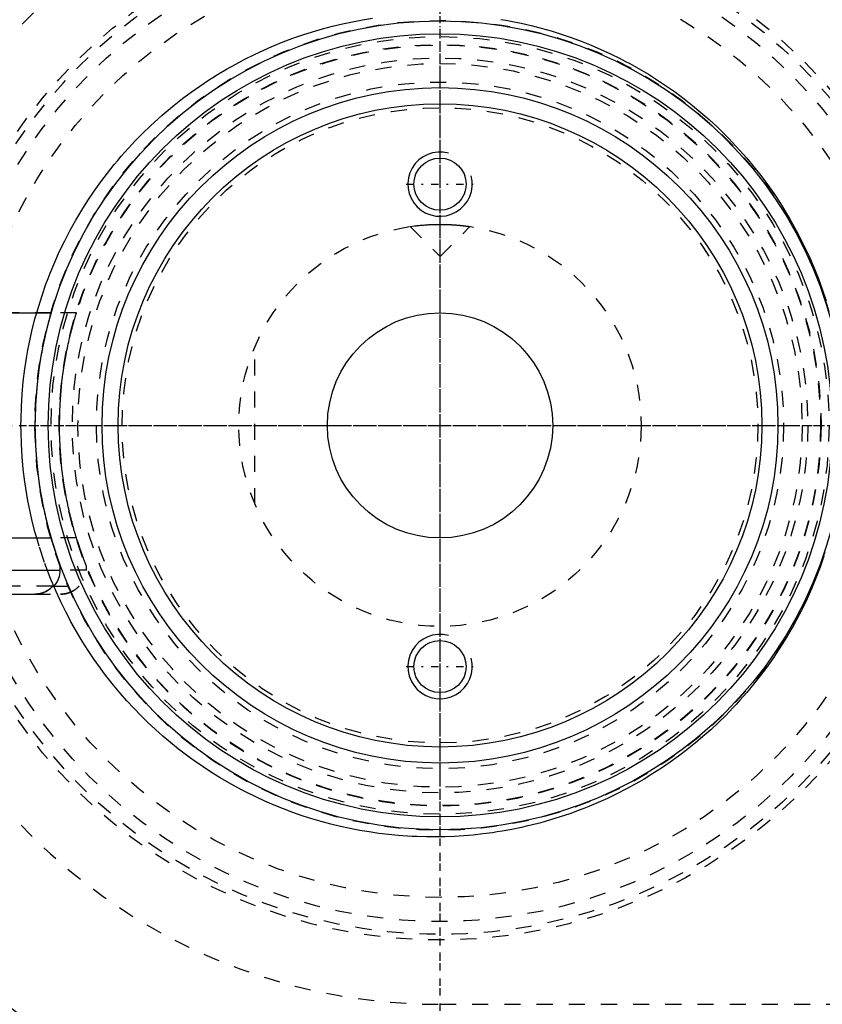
# Model space of a CAD drawing. Extents: x -1056 to 156, y -125 to 125.
# Tile 3 of 12: x -1026 to -976, y -36 to 25. Entities that reach past the tile are written whole.
import ezdxf

# ---------------------------------------------------------------- set-up
doc = ezdxf.new("R2010")
doc.units = 0
doc.linetypes.add('CENTER', pattern=[1.5, 0.45, -0.5, 0.05, -0.5])
doc.linetypes.add('DASHED', pattern=[2, 1, -1])
for name, color, linetype in [('AM_0', 7, 'CONTINUOUS'), ('AM_10', 7, 'CONTINUOUS'), ('AM_3', 7, 'DASHED'), ('AM_7', 7, 'CENTER')]:
    doc.layers.add(name, color=color, linetype=linetype)

msp = doc.modelspace()

# ---------------------------------------------------------------- linework, layer by layer
at = {"layer": 'AM_0', "color": 7, "linetype": 'CONTINUOUS'}
for p, q in [((-1033.65, 7), (-1024.156, 7)), ((-1034.1, -7), (-1024.156, -7)), ((-1034.1, -9), (-1023.6, -9)), ((-1023.6, -9), (-1023.6, -8.693)), ((-1024.066, -10), (-1023.982, -10)), ((-1032.49, -10.5), (-1025.21, -10.5))]:
    msp.add_line(p, q, dxfattribs=at)
msp.add_polyline3d([(-1025.21, -10.5, 0), (-1025.176, -10.5, 0), (-1025.106, -10.497, 0), (-1025.034, -10.49, 0), (-1024.998, -10.486, 0), (-1024.962, -10.48, 0), (-1024.889, -10.467, 0), (-1024.818, -10.451, 0), (-1024.748, -10.431, 0), (-1024.681, -10.409, 0), (-1024.616, -10.384, 0), (-1024.585, -10.371, 0), (-1024.553, -10.357, 0), (-1024.489, -10.325, 0), (-1024.426, -10.29, 0), (-1024.363, -10.252, 0), (-1024.303, -10.211, 0), (-1024.244, -10.167, 0), (-1024.216, -10.144, 0), (-1024.189, -10.121, 0), (-1024.138, -10.074, 0), (-1024.09, -10.026, 0), (-1024.066, -10, 0)], dxfattribs=at)
for centre, radius in [((-1000, 0), 45), ((-1000, 0), 25.15), ((-1000, 0), 24.35), ((-1000, 0), 21), ((-1000, 0), 20), ((-1000, 15), 1.621), ((-1000, 0), 7), ((-1000, -15), 1.621)]:
    msp.add_circle(centre, radius, dxfattribs=at)
for centre, radius, start, end in [((-1000, 0), 55.5, 97.25319, 160.91684), ((-1025.1, -9), 1.5, 318.18969, 0), ((-1000, 0), 55.5, 199.08316, 262.74681)]:
    msp.add_arc(centre, radius, start, end, dxfattribs=at)
at = {"layer": 'AM_10', "color": 7, "linetype": 'CONTINUOUS'}
for centre in [(-1000, 15), (-1000, -15)]:
    msp.add_arc(centre, 2, 75, 15, dxfattribs=at)
at = {"layer": 'AM_3', "color": 6, "linetype": 'DASHED'}
for p, q in [((-1001.861, 12.361), (-1001.587, 12.399)), ((-1001.861, 12.361), (-1000, 10.5)), ((-1000.462, 12.491), (-1000.277, 12.497)), ((-1000.277, 12.497), (-1000, 12.5)), ((-1000, 10.5), (-998.139, 12.361)), ((-1024.156, 7), (-1033.65, 7)), ((-1022.59, 7), (-1024.156, 7)), ((-1011.5, -4.899), (-1011.5, 4.899)), ((-1022.59, -7), (-1024.156, -7)), ((-1021.975, -9), (-1023.6, -9)), ((-1021.975, -9), (-1021.975, -8.742)), ((-1024.066, -10), (-1033.634, -10)), ((-1024.066, -10), (-1022.357, -10)), ((-1025.21, -10.5), (-1025.172, -10.5)), ((-1025.21, -10.5), (-1023.581, -10.5)), ((-1000, -36), (-901.327, -36))]:
    msp.add_line(p, q, dxfattribs=at)
for points in [[(-1025.063, 7.001, 0), (-1024.958, 7.36, 0), (-1024.733, 8.072, 0), (-1024.488, 8.776, 0), (-1024.358, 9.124, 0), (-1024.223, 9.469, 0), (-1023.939, 10.152, 0), (-1023.637, 10.824, 0), (-1023.318, 11.483, 0), (-1022.981, 12.129, 0), (-1022.629, 12.761, 0), (-1022.448, 13.072, 0), (-1022.262, 13.378, 0), (-1021.881, 13.98, 0), (-1021.488, 14.566, 0), (-1021.082, 15.134, 0), (-1020.666, 15.686, 0), (-1020.24, 16.219, 0), (-1020.024, 16.479, 0), (-1019.807, 16.734, 0), (-1019.366, 17.23, 0), (-1018.92, 17.708, 0), (-1018.692, 17.942, 0), (-1018.462, 18.173, 0), (-1017.992, 18.627, 0), (-1017.51, 19.07, 0), (-1017.264, 19.286, 0), (-1017.016, 19.5, 0), (-1016.511, 19.918, 0), (-1015.995, 20.323, 0), (-1015.468, 20.715, 0), (-1014.932, 21.094, 0), (-1014.386, 21.458, 0), (-1014.11, 21.635, 0), (-1013.832, 21.808, 0), (-1013.269, 22.144, 0), (-1012.698, 22.465, 0), (-1012.12, 22.771, 0), (-1011.535, 23.061, 0), (-1010.944, 23.336, 0), (-1010.647, 23.468, 0), (-1010.348, 23.596, 0), (-1009.746, 23.839, 0), (-1009.14, 24.067, 0), (-1008.529, 24.279, 0), (-1007.916, 24.475, 0), (-1007.299, 24.655, 0), (-1006.99, 24.739, 0), (-1006.68, 24.819, 0), (-1006.06, 24.967, 0), (-1005.438, 25.099, 0), (-1004.816, 25.215, 0), (-1004.195, 25.315, 0)], [(-996.218, 25.247, 0), (-995.906, 25.193, 0), (-995.593, 25.135, 0), (-994.967, 25.007, 0), (-994.341, 24.862, 0), (-993.715, 24.701, 0), (-993.09, 24.523, 0), (-992.467, 24.328, 0), (-992.157, 24.224, 0), (-991.847, 24.117, 0), (-991.23, 23.888, 0), (-990.616, 23.644, 0), (-990.007, 23.382, 0), (-989.404, 23.104, 0), (-988.806, 22.81, 0), (-988.509, 22.656, 0), (-988.214, 22.499, 0), (-987.63, 22.172, 0), (-987.053, 21.83, 0), (-986.484, 21.472, 0), (-985.925, 21.099, 0), (-985.375, 20.711, 0), (-985.104, 20.511, 0), (-984.835, 20.308, 0), (-984.306, 19.891, 0), (-983.788, 19.461, 0), (-983.282, 19.017, 0), (-982.788, 18.561, 0), (-982.307, 18.092, 0), (-982.071, 17.854, 0), (-981.839, 17.612, 0), (-981.385, 17.121, 0), (-980.939, 16.613, 0), (-980.5, 16.085, 0), (-980.07, 15.538, 0), (-979.65, 14.973, 0), (-979.444, 14.683, 0), (-979.242, 14.39, 0), (-978.845, 13.789, 0), (-978.463, 13.172, 0), (-978.277, 12.858, 0), (-978.095, 12.54, 0), (-977.743, 11.892, 0), (-977.408, 11.231, 0), (-977.247, 10.895, 0), (-977.09, 10.557, 0), (-976.791, 9.87, 0), (-976.512, 9.173, 0), (-976.252, 8.466, 0), (-976.012, 7.749, 0)], [(-1001.587, 12.399, 0), (-1001.567, 12.401, 0), (-1001.523, 12.407, 0), (-1001.477, 12.412, 0), (-1001.453, 12.415, 0), (-1001.428, 12.418, 0), (-1001.378, 12.424, 0), (-1001.326, 12.429, 0), (-1001.271, 12.435, 0), (-1001.213, 12.441, 0), (-1001.151, 12.447, 0), (-1001.12, 12.45, 0), (-1001.088, 12.453, 0), (-1001.021, 12.458, 0), (-1000.953, 12.464, 0), (-1000.882, 12.469, 0), (-1000.809, 12.474, 0), (-1000.734, 12.478, 0), (-1000.696, 12.481, 0), (-1000.658, 12.483, 0), (-1000.58, 12.487, 0), (-1000.501, 12.49, 0), (-1000.462, 12.491, 0)], [(-1000, 12.5, 0), (-999.986, 12.5, 0), (-999.959, 12.5, 0), (-999.932, 12.5, 0), (-999.919, 12.5, 0), (-999.905, 12.5, 0), (-999.878, 12.499, 0), (-999.85, 12.499, 0), (-999.823, 12.499, 0), (-999.795, 12.498, 0), (-999.768, 12.498, 0), (-999.754, 12.498, 0), (-999.74, 12.497, 0), (-999.713, 12.497, 0), (-999.685, 12.496, 0), (-999.658, 12.495, 0), (-999.63, 12.495, 0), (-999.603, 12.494, 0), (-999.589, 12.493, 0), (-999.576, 12.493, 0), (-999.548, 12.492, 0), (-999.521, 12.491, 0), (-999.507, 12.49, 0), (-999.494, 12.49, 0), (-999.467, 12.489, 0), (-999.44, 12.487, 0), (-999.427, 12.487, 0), (-999.413, 12.486, 0), (-999.387, 12.485, 0), (-999.36, 12.484, 0), (-999.334, 12.482, 0), (-999.307, 12.481, 0), (-999.281, 12.479, 0), (-999.269, 12.479, 0), (-999.256, 12.478, 0), (-999.23, 12.476, 0), (-999.205, 12.475, 0), (-999.179, 12.473, 0), (-999.154, 12.471, 0), (-999.129, 12.47, 0), (-999.117, 12.469, 0), (-999.105, 12.468, 0), (-999.081, 12.466, 0), (-999.056, 12.464, 0), (-999.033, 12.463, 0), (-999.009, 12.461, 0), (-998.986, 12.459, 0), (-998.974, 12.458, 0), (-998.963, 12.457, 0), (-998.94, 12.455, 0), (-998.918, 12.453, 0), (-998.895, 12.451, 0), (-998.874, 12.449, 0), (-998.852, 12.447, 0), (-998.842, 12.446, 0), (-998.831, 12.445, 0), (-998.81, 12.443, 0), (-998.79, 12.441, 0), (-998.769, 12.439, 0), (-998.75, 12.437, 0), (-998.73, 12.435, 0), (-998.72, 12.434, 0), (-998.711, 12.433, 0), (-998.692, 12.431, 0), (-998.674, 12.429, 0), (-998.665, 12.428, 0), (-998.656, 12.427, 0), (-998.638, 12.426, 0), (-998.62, 12.424, 0), (-998.611, 12.423, 0), (-998.603, 12.422, 0), (-998.586, 12.42, 0), (-998.569, 12.418, 0), (-998.552, 12.416, 0), (-998.535, 12.414, 0), (-998.519, 12.412, 0), (-998.511, 12.411, 0), (-998.503, 12.41, 0), (-998.488, 12.408, 0), (-998.472, 12.406, 0), (-998.457, 12.404, 0), (-998.442, 12.403, 0), (-998.428, 12.401, 0), (-998.421, 12.4, 0), (-998.414, 12.399, 0), (-998.4, 12.397, 0), (-998.386, 12.395, 0), (-998.373, 12.394, 0), (-998.36, 12.392, 0), (-998.347, 12.39, 0), (-998.341, 12.389, 0), (-998.335, 12.389, 0), (-998.323, 12.387, 0), (-998.312, 12.385, 0), (-998.3, 12.384, 0), (-998.29, 12.382, 0), (-998.279, 12.381, 0), (-998.274, 12.38, 0), (-998.269, 12.38, 0), (-998.259, 12.378, 0), (-998.25, 12.377, 0), (-998.241, 12.376, 0), (-998.232, 12.374, 0), (-998.224, 12.373, 0), (-998.22, 12.373, 0), (-998.216, 12.372, 0), (-998.209, 12.371, 0), (-998.202, 12.37, 0), (-998.198, 12.369, 0), (-998.195, 12.369, 0), (-998.189, 12.368, 0), (-998.183, 12.367, 0), (-998.18, 12.367, 0), (-998.177, 12.366, 0), (-998.172, 12.366, 0), (-998.167, 12.365, 0), (-998.163, 12.364, 0), (-998.159, 12.364, 0), (-998.155, 12.363, 0), (-998.154, 12.363, 0), (-998.152, 12.363, 0), (-998.149, 12.362, 0), (-998.147, 12.362, 0), (-998.145, 12.362, 0), (-998.143, 12.361, 0), (-998.141, 12.361, 0), (-998.141, 12.361, 0), (-998.14, 12.361, 0), (-998.14, 12.361, 0), (-998.139, 12.361, 0), (-998.139, 12.361, 0)], [(-1025.063, -7.001, 0), (-1025.169, -6.619, 0), (-1025.362, -5.85, 0), (-1025.532, -5.075, 0), (-1025.607, -4.686, 0), (-1025.677, -4.296, 0), (-1025.798, -3.514, 0), (-1025.894, -2.731, 0), (-1025.966, -1.947, 0), (-1026.014, -1.166, 0), (-1026.038, -0.387, 0), (-1026.041, 0, 0), (-1026.038, 0.387, 0), (-1026.014, 1.166, 0), (-1025.966, 1.947, 0), (-1025.894, 2.731, 0), (-1025.798, 3.514, 0), (-1025.677, 4.296, 0), (-1025.607, 4.686, 0), (-1025.532, 5.075, 0), (-1025.362, 5.85, 0), (-1025.169, 6.619, 0), (-1025.063, 7.001, 0)], [(-1024.156, -7, 0), (-1024.169, -6.957, 0), (-1024.195, -6.866, 0), (-1024.221, -6.772, 0), (-1024.234, -6.724, 0), (-1024.248, -6.676, 0), (-1024.275, -6.576, 0), (-1024.303, -6.474, 0), (-1024.33, -6.369, 0), (-1024.358, -6.261, 0), (-1024.386, -6.152, 0), (-1024.4, -6.096, 0), (-1024.414, -6.04, 0), (-1024.442, -5.926, 0), (-1024.47, -5.81, 0), (-1024.497, -5.692, 0), (-1024.525, -5.573, 0), (-1024.552, -5.452, 0), (-1024.565, -5.391, 0), (-1024.579, -5.329, 0), (-1024.606, -5.205, 0), (-1024.632, -5.079, 0), (-1024.645, -5.015, 0), (-1024.658, -4.951, 0), (-1024.683, -4.823, 0), (-1024.708, -4.693, 0), (-1024.721, -4.627, 0), (-1024.733, -4.561, 0), (-1024.757, -4.429, 0), (-1024.781, -4.295, 0), (-1024.803, -4.16, 0), (-1024.826, -4.025, 0), (-1024.848, -3.888, 0), (-1024.858, -3.819, 0), (-1024.869, -3.75, 0), (-1024.889, -3.611, 0), (-1024.909, -3.472, 0), (-1024.973, -2.979, 0), (-1025.06, -2.123, 0), (-1025.118, -1.263, 0), (-1025.147, -0.415, 0), (-1025.15, 0, 0), (-1025.147, 0.415, 0), (-1025.118, 1.263, 0), (-1025.06, 2.123, 0), (-1024.973, 2.979, 0), (-1024.909, 3.472, 0), (-1024.889, 3.611, 0), (-1024.869, 3.75, 0), (-1024.858, 3.819, 0), (-1024.848, 3.888, 0), (-1024.826, 4.025, 0), (-1024.803, 4.16, 0), (-1024.781, 4.295, 0), (-1024.757, 4.429, 0), (-1024.733, 4.561, 0), (-1024.721, 4.627, 0), (-1024.708, 4.693, 0), (-1024.683, 4.823, 0), (-1024.658, 4.951, 0), (-1024.645, 5.015, 0), (-1024.632, 5.079, 0), (-1024.606, 5.205, 0), (-1024.579, 5.329, 0), (-1024.565, 5.391, 0), (-1024.552, 5.452, 0), (-1024.525, 5.573, 0), (-1024.497, 5.692, 0), (-1024.47, 5.81, 0), (-1024.442, 5.926, 0), (-1024.414, 6.04, 0), (-1024.4, 6.096, 0), (-1024.386, 6.152, 0), (-1024.358, 6.261, 0), (-1024.33, 6.369, 0), (-1024.303, 6.474, 0), (-1024.275, 6.576, 0), (-1024.248, 6.676, 0), (-1024.234, 6.724, 0), (-1024.221, 6.772, 0), (-1024.195, 6.866, 0), (-1024.169, 6.957, 0), (-1024.156, 7, 0)], [(-1022.59, -7, 0), (-1022.592, -6.995, 0), (-1022.595, -6.985, 0), (-1022.598, -6.975, 0), (-1022.6, -6.97, 0), (-1022.601, -6.965, 0), (-1022.605, -6.954, 0), (-1022.608, -6.943, 0), (-1022.612, -6.931, 0), (-1022.615, -6.92, 0), (-1022.619, -6.908, 0), (-1022.621, -6.902, 0), (-1022.622, -6.895, 0), (-1022.626, -6.883, 0), (-1022.63, -6.87, 0), (-1022.644, -6.824, 0), (-1022.657, -6.782, 0), (-1022.67, -6.738, 0), (-1022.697, -6.646, 0), (-1022.725, -6.55, 0), (-1022.753, -6.452, 0), (-1022.782, -6.35, 0), (-1022.811, -6.245, 0), (-1022.825, -6.192, 0), (-1022.84, -6.138, 0), (-1022.869, -6.027, 0), (-1022.899, -5.914, 0), (-1022.928, -5.799, 0), (-1022.957, -5.682, 0), (-1022.987, -5.562, 0), (-1023.001, -5.502, 0), (-1023.016, -5.441, 0), (-1023.044, -5.317, 0), (-1023.073, -5.192, 0), (-1023.087, -5.129, 0), (-1023.101, -5.065, 0), (-1023.129, -4.936, 0), (-1023.157, -4.806, 0), (-1023.17, -4.74, 0), (-1023.184, -4.674, 0), (-1023.21, -4.54, 0), (-1023.236, -4.405, 0), (-1023.261, -4.269, 0), (-1023.286, -4.132, 0), (-1023.31, -3.993, 0), (-1023.322, -3.923, 0), (-1023.334, -3.853, 0), (-1023.357, -3.712, 0), (-1023.379, -3.57, 0), (-1023.4, -3.428, 0), (-1023.421, -3.284, 0), (-1023.441, -3.139, 0), (-1023.45, -3.067, 0), (-1023.46, -2.994, 0), (-1023.478, -2.849, 0), (-1023.495, -2.702, 0), (-1023.549, -2.188, 0), (-1023.614, -1.303, 0), (-1023.646, -0.428, 0), (-1023.65, 0, 0), (-1023.646, 0.428, 0), (-1023.614, 1.303, 0), (-1023.549, 2.188, 0), (-1023.495, 2.702, 0), (-1023.478, 2.849, 0), (-1023.46, 2.994, 0), (-1023.45, 3.067, 0), (-1023.441, 3.139, 0), (-1023.421, 3.284, 0), (-1023.4, 3.428, 0), (-1023.379, 3.57, 0), (-1023.357, 3.712, 0), (-1023.334, 3.853, 0), (-1023.322, 3.923, 0), (-1023.31, 3.993, 0), (-1023.286, 4.132, 0), (-1023.261, 4.269, 0), (-1023.236, 4.405, 0), (-1023.21, 4.54, 0), (-1023.184, 4.674, 0), (-1023.17, 4.74, 0), (-1023.157, 4.806, 0), (-1023.129, 4.936, 0), (-1023.101, 5.065, 0), (-1023.087, 5.129, 0), (-1023.073, 5.192, 0), (-1023.044, 5.317, 0), (-1023.016, 5.441, 0), (-1023.001, 5.502, 0), (-1022.987, 5.562, 0), (-1022.957, 5.682, 0), (-1022.928, 5.799, 0), (-1022.899, 5.914, 0), (-1022.869, 6.027, 0), (-1022.84, 6.138, 0), (-1022.825, 6.192, 0), (-1022.811, 6.245, 0), (-1022.782, 6.35, 0), (-1022.753, 6.452, 0), (-1022.725, 6.55, 0), (-1022.697, 6.646, 0), (-1022.67, 6.738, 0), (-1022.657, 6.782, 0), (-1022.644, 6.824, 0), (-1022.63, 6.87, 0), (-1022.626, 6.883, 0), (-1022.622, 6.895, 0), (-1022.621, 6.902, 0), (-1022.619, 6.908, 0), (-1022.615, 6.92, 0), (-1022.612, 6.931, 0), (-1022.608, 6.943, 0), (-1022.605, 6.954, 0), (-1022.601, 6.965, 0), (-1022.6, 6.97, 0), (-1022.598, 6.975, 0), (-1022.595, 6.985, 0), (-1022.592, 6.995, 0), (-1022.59, 7, 0)], [(-1024.003, -10.003, 0), (-1024.204, -9.516, 0), (-1024.578, -8.524, 0), (-1024.912, -7.513, 0), (-1025.063, -7.001, 0)], [(-1023.6, -8.693, 0), (-1023.6, -8.693, 0), (-1023.6, -8.692, 0), (-1023.6, -8.691, 0), (-1023.601, -8.691, 0), (-1023.601, -8.69, 0), (-1023.601, -8.689, 0), (-1023.602, -8.687, 0), (-1023.603, -8.684, 0), (-1023.604, -8.681, 0), (-1023.605, -8.678, 0), (-1023.606, -8.676, 0), (-1023.607, -8.675, 0), (-1023.608, -8.671, 0), (-1023.61, -8.666, 0), (-1023.612, -8.661, 0), (-1023.614, -8.656, 0), (-1023.616, -8.65, 0), (-1023.617, -8.647, 0), (-1023.618, -8.644, 0), (-1023.62, -8.637, 0), (-1023.623, -8.63, 0), (-1023.624, -8.627, 0), (-1023.626, -8.623, 0), (-1023.628, -8.615, 0), (-1023.631, -8.607, 0), (-1023.633, -8.603, 0), (-1023.635, -8.598, 0), (-1023.638, -8.589, 0), (-1023.641, -8.58, 0), (-1023.645, -8.57, 0), (-1023.648, -8.56, 0), (-1023.652, -8.55, 0), (-1023.654, -8.545, 0), (-1023.656, -8.539, 0), (-1023.66, -8.528, 0), (-1023.664, -8.517, 0), (-1023.668, -8.505, 0), (-1023.673, -8.493, 0), (-1023.677, -8.48, 0), (-1023.679, -8.474, 0), (-1023.682, -8.468, 0), (-1023.686, -8.455, 0), (-1023.691, -8.441, 0), (-1023.708, -8.393, 0), (-1023.74, -8.304, 0), (-1023.772, -8.21, 0), (-1023.789, -8.16, 0), (-1023.807, -8.108, 0), (-1023.844, -8, 0), (-1023.882, -7.884, 0), (-1023.923, -7.761, 0), (-1023.964, -7.633, 0), (-1024.006, -7.499, 0), (-1024.027, -7.431, 0), (-1024.049, -7.361, 0), (-1024.092, -7.219, 0), (-1024.135, -7.074, 0), (-1024.156, -7, 0)], [(-1021.975, -8.742, 0), (-1021.975, -8.742, 0), (-1021.975, -8.742, 0), (-1021.975, -8.741, 0), (-1021.976, -8.74, 0), (-1021.976, -8.74, 0), (-1021.977, -8.738, 0), (-1021.977, -8.736, 0), (-1021.978, -8.734, 0), (-1021.979, -8.731, 0), (-1021.981, -8.728, 0), (-1021.981, -8.726, 0), (-1021.982, -8.724, 0), (-1021.984, -8.72, 0), (-1021.986, -8.715, 0), (-1021.988, -8.71, 0), (-1021.99, -8.705, 0), (-1021.992, -8.699, 0), (-1021.993, -8.696, 0), (-1021.994, -8.693, 0), (-1021.997, -8.686, 0), (-1022, -8.679, 0), (-1022.001, -8.676, 0), (-1022.003, -8.672, 0), (-1022.006, -8.664, 0), (-1022.009, -8.656, 0), (-1022.011, -8.652, 0), (-1022.012, -8.647, 0), (-1022.016, -8.638, 0), (-1022.02, -8.629, 0), (-1022.024, -8.619, 0), (-1022.027, -8.609, 0), (-1022.032, -8.598, 0), (-1022.034, -8.593, 0), (-1022.036, -8.587, 0), (-1022.04, -8.576, 0), (-1022.045, -8.565, 0), (-1022.049, -8.553, 0), (-1022.054, -8.54, 0), (-1022.059, -8.528, 0), (-1022.061, -8.521, 0), (-1022.064, -8.515, 0), (-1022.069, -8.502, 0), (-1022.074, -8.488, 0), (-1022.093, -8.439, 0), (-1022.127, -8.348, 0), (-1022.164, -8.252, 0), (-1022.183, -8.201, 0), (-1022.202, -8.148, 0), (-1022.243, -8.036, 0), (-1022.286, -7.917, 0), (-1022.33, -7.79, 0), (-1022.376, -7.658, 0), (-1022.423, -7.519, 0), (-1022.446, -7.448, 0), (-1022.47, -7.376, 0), (-1022.518, -7.228, 0), (-1022.566, -7.077, 0), (-1022.59, -7, 0)], [(-976.14, -8.14, 0), (-976.38, -8.824, 0), (-976.639, -9.499, 0), (-976.916, -10.164, 0), (-977.061, -10.492, 0), (-977.21, -10.818, 0), (-977.522, -11.461, 0), (-977.849, -12.092, 0), (-978.018, -12.403, 0), (-978.191, -12.71, 0), (-978.548, -13.314, 0), (-978.919, -13.903, 0), (-979.108, -14.192, 0), (-979.301, -14.477, 0), (-979.695, -15.035, 0), (-980.099, -15.576, 0), (-980.513, -16.101, 0), (-980.934, -16.607, 0), (-981.362, -17.096, 0), (-981.578, -17.334, 0), (-981.797, -17.569, 0), (-982.245, -18.031, 0), (-982.705, -18.482, 0), (-983.177, -18.923, 0), (-983.661, -19.352, 0), (-984.155, -19.769, 0), (-984.406, -19.972, 0), (-984.66, -20.173, 0), (-985.175, -20.564, 0), (-985.7, -20.943, 0), (-986.233, -21.307, 0), (-986.775, -21.658, 0), (-987.325, -21.994, 0), (-987.603, -22.157, 0), (-987.883, -22.316, 0), (-988.447, -22.624, 0), (-989.017, -22.916, 0), (-989.594, -23.194, 0), (-990.175, -23.456, 0), (-990.761, -23.703, 0), (-991.055, -23.821, 0), (-991.351, -23.935, 0), (-991.944, -24.151, 0), (-992.54, -24.352, 0), (-993.139, -24.537, 0), (-993.739, -24.707, 0), (-994.34, -24.862, 0), (-994.641, -24.933, 0), (-994.942, -25.001, 0), (-995.543, -25.125, 0), (-996.143, -25.234, 0), (-996.443, -25.283, 0), (-996.742, -25.328, 0), (-997.338, -25.408, 0), (-997.932, -25.473, 0), (-998.228, -25.5, 0), (-998.523, -25.523, 0), (-999.109, -25.56, 0), (-999.69, -25.584, 0), (-1000.267, -25.594, 0), (-1000.848, -25.591, 0), (-1001.432, -25.574, 0), (-1001.726, -25.561, 0), (-1002.02, -25.544, 0), (-1002.611, -25.501, 0), (-1003.205, -25.443, 0), (-1003.8, -25.371, 0), (-1004.396, -25.285, 0), (-1004.993, -25.184, 0), (-1005.292, -25.128, 0), (-1005.591, -25.068, 0), (-1006.187, -24.938, 0), (-1006.783, -24.793, 0), (-1007.377, -24.633, 0), (-1007.969, -24.459, 0), (-1008.558, -24.27, 0), (-1008.852, -24.169, 0), (-1009.144, -24.066, 0), (-1009.727, -23.847, 0), (-1010.305, -23.614, 0), (-1010.878, -23.366, 0), (-1011.447, -23.104, 0), (-1012.009, -22.827, 0), (-1012.288, -22.684, 0), (-1012.566, -22.537, 0), (-1013.116, -22.232, 0), (-1013.658, -21.914, 0), (-1014.194, -21.582, 0), (-1014.721, -21.237, 0), (-1015.24, -20.879, 0), (-1015.496, -20.695, 0), (-1015.749, -20.509, 0), (-1016.25, -20.126, 0), (-1016.741, -19.73, 0), (-1016.982, -19.529, 0), (-1017.221, -19.324, 0), (-1017.691, -18.906, 0), (-1018.15, -18.477, 0), (-1018.375, -18.258, 0), (-1018.598, -18.037, 0), (-1019.034, -17.588, 0), (-1019.461, -17.125, 0), (-1019.883, -16.645, 0), (-1020.299, -16.148, 0), (-1020.706, -15.634, 0), (-1020.907, -15.37, 0), (-1021.105, -15.103, 0), (-1021.494, -14.556, 0), (-1021.872, -13.994, 0), (-1022.239, -13.416, 0), (-1022.592, -12.825, 0), (-1022.932, -12.22, 0), (-1023.097, -11.912, 0), (-1023.258, -11.601, 0), (-1023.568, -10.971, 0), (-1023.862, -10.328, 0), (-1024.003, -10.003, 0)], [(-1025.172, -10.5, 0), (-1025.148, -10.499, 0), (-1025.099, -10.496, 0), (-1025.05, -10.492, 0), (-1025.025, -10.489, 0), (-1025, -10.486, 0), (-1024.951, -10.479, 0), (-1024.901, -10.47, 0), (-1024.851, -10.459, 0), (-1024.803, -10.447, 0), (-1024.755, -10.433, 0), (-1024.731, -10.426, 0), (-1024.708, -10.418, 0), (-1024.662, -10.402, 0), (-1024.618, -10.385, 0), (-1024.575, -10.367, 0), (-1024.531, -10.346, 0), (-1024.488, -10.324, 0), (-1024.466, -10.313, 0), (-1024.444, -10.301, 0), (-1024.4, -10.275, 0), (-1024.358, -10.248, 0), (-1024.337, -10.234, 0)], [(-1024.337, -10.234, 0), (-1024.358, -10.248, 0), (-1024.4, -10.275, 0), (-1024.444, -10.301, 0), (-1024.466, -10.313, 0), (-1024.488, -10.324, 0), (-1024.531, -10.346, 0), (-1024.575, -10.367, 0), (-1024.618, -10.385, 0), (-1024.662, -10.402, 0), (-1024.708, -10.418, 0), (-1024.731, -10.426, 0), (-1024.755, -10.433, 0), (-1024.803, -10.447, 0), (-1024.851, -10.459, 0), (-1024.901, -10.47, 0), (-1024.951, -10.479, 0), (-1025, -10.486, 0), (-1025.025, -10.489, 0), (-1025.05, -10.492, 0), (-1025.099, -10.496, 0), (-1025.148, -10.499, 0), (-1025.172, -10.5, 0)], [(-1024.337, -10.234, 0), (-1024.328, -10.228, 0), (-1024.311, -10.217, 0), (-1024.294, -10.205, 0), (-1024.286, -10.199, 0), (-1024.278, -10.192, 0), (-1024.261, -10.18, 0), (-1024.245, -10.167, 0), (-1024.229, -10.155, 0), (-1024.214, -10.142, 0), (-1024.199, -10.129, 0), (-1024.191, -10.122, 0), (-1024.183, -10.116, 0), (-1024.169, -10.103, 0), (-1024.154, -10.089, 0), (-1024.14, -10.076, 0), (-1024.126, -10.063, 0), (-1024.113, -10.049, 0), (-1024.106, -10.043, 0), (-1024.099, -10.036, 0), (-1024.086, -10.022, 0), (-1024.073, -10.007, 0), (-1024.066, -10, 0)], [(-1024.066, -10, 0), (-1024.073, -10.007, 0), (-1024.086, -10.022, 0), (-1024.099, -10.036, 0), (-1024.106, -10.043, 0), (-1024.113, -10.049, 0), (-1024.126, -10.063, 0), (-1024.14, -10.076, 0), (-1024.154, -10.089, 0), (-1024.169, -10.103, 0), (-1024.183, -10.116, 0), (-1024.191, -10.122, 0), (-1024.199, -10.129, 0), (-1024.214, -10.142, 0), (-1024.229, -10.155, 0), (-1024.245, -10.167, 0), (-1024.261, -10.18, 0), (-1024.278, -10.192, 0), (-1024.286, -10.199, 0), (-1024.294, -10.205, 0), (-1024.311, -10.217, 0), (-1024.328, -10.228, 0), (-1024.337, -10.234, 0)], [(-1023.581, -10.5, 0), (-1023.563, -10.5, 0), (-1023.526, -10.499, 0), (-1023.489, -10.497, 0), (-1023.47, -10.496, 0), (-1023.451, -10.495, 0), (-1023.413, -10.491, 0), (-1023.375, -10.486, 0), (-1023.336, -10.481, 0), (-1023.298, -10.474, 0), (-1023.259, -10.467, 0), (-1023.24, -10.463, 0), (-1023.221, -10.458, 0), (-1023.183, -10.449, 0), (-1023.146, -10.439, 0), (-1023.109, -10.428, 0), (-1023.073, -10.416, 0), (-1023.038, -10.403, 0), (-1023.021, -10.397, 0), (-1023.004, -10.39, 0), (-1022.971, -10.377, 0), (-1022.937, -10.362, 0), (-1022.92, -10.354, 0)], [(-1022.92, -10.354, 0), (-1022.93, -10.359, 0), (-1022.95, -10.368, 0), (-1022.97, -10.376, 0), (-1022.98, -10.38, 0), (-1022.989, -10.384, 0), (-1023.009, -10.392, 0), (-1023.029, -10.4, 0), (-1023.05, -10.408, 0), (-1023.07, -10.415, 0), (-1023.092, -10.422, 0), (-1023.102, -10.425, 0), (-1023.113, -10.429, 0), (-1023.134, -10.435, 0), (-1023.156, -10.442, 0), (-1023.178, -10.448, 0), (-1023.2, -10.453, 0), (-1023.223, -10.459, 0), (-1023.234, -10.461, 0), (-1023.245, -10.464, 0), (-1023.268, -10.469, 0), (-1023.29, -10.473, 0), (-1023.302, -10.475, 0)], [(-1022.92, -10.354, 0), (-1022.905, -10.347, 0), (-1022.875, -10.332, 0), (-1022.846, -10.317, 0), (-1022.831, -10.309, 0), (-1022.816, -10.3, 0), (-1022.786, -10.283, 0), (-1022.757, -10.266, 0), (-1022.728, -10.247, 0), (-1022.7, -10.228, 0), (-1022.672, -10.208, 0), (-1022.658, -10.198, 0), (-1022.644, -10.188, 0), (-1022.617, -10.167, 0), (-1022.591, -10.146, 0), (-1022.566, -10.124, 0), (-1022.541, -10.102, 0), (-1022.517, -10.08, 0), (-1022.506, -10.069, 0), (-1022.494, -10.058, 0), (-1022.472, -10.036, 0), (-1022.45, -10.012, 0), (-1022.439, -10, 0)], [(-1022.469, -10.033, 0), (-1022.48, -10.043, 0), (-1022.5, -10.064, 0), (-1022.522, -10.084, 0), (-1022.533, -10.095, 0), (-1022.544, -10.105, 0), (-1022.567, -10.125, 0), (-1022.59, -10.145, 0), (-1022.614, -10.164, 0), (-1022.639, -10.184, 0), (-1022.664, -10.203, 0), (-1022.677, -10.212, 0), (-1022.69, -10.221, 0), (-1022.716, -10.239, 0), (-1022.743, -10.256, 0), (-1022.769, -10.273, 0), (-1022.797, -10.289, 0), (-1022.824, -10.305, 0), (-1022.838, -10.312, 0), (-1022.851, -10.32, 0), (-1022.879, -10.334, 0), (-1022.906, -10.348, 0), (-1022.92, -10.354, 0)], [(-1022.439, -10, 0), (-1022.444, -10.006, 0), (-1022.454, -10.017, 0), (-1022.464, -10.027, 0), (-1022.469, -10.033, 0)], [(-1023.302, -10.475, 0), (-1023.349, -10.483, 0), (-1023.444, -10.494, 0), (-1023.536, -10.499, 0), (-1023.581, -10.5, 0)]]:
    msp.add_polyline3d(points, dxfattribs=at)
for radius in [32, 31.65, 30.85, 29.35, 25.175, 24.175, 23.675, 23.65, 22.85, 22.5, 21.35, 19.75, 19.75, 12.5, 12.5]:
    msp.add_circle((-1000, 0), radius, dxfattribs=at)
for radius in [50, 36]:
    msp.add_arc((-1000, 0), radius, 90, 270, dxfattribs=at)
at = {"layer": 'AM_7', "color": 4, "linetype": 'CENTER'}
for p, q in [((-1000, -52.5), (-1000, 52.5)), ((-1000, -47.25), (-1000, 47.25)), ((-1000, -33.233), (-1000, 33.232)), ((-1000, -25.384), (-1000, 25.384)), ((-1000, -24.833), (-1000, 24.832)), ((-1000, -22.05), (-1000, 22.05)), ((-1002.1, 15), (-997.9, 15)), ((-1052.5, 0), (-947.5, 0)), ((-1047.25, 0), (-952.75, 0)), ((-1033.233, 0), (-966.767, 0)), ((-1025.384, 0), (-974.616, 0)), ((-1024.832, 0), (-975.168, 0)), ((-1022.05, 0), (-977.95, 0)), ((-1002.1, -15), (-997.9, -15))]:
    msp.add_line(p, q, dxfattribs=at)

doc.saveas('drawing.dxf')
